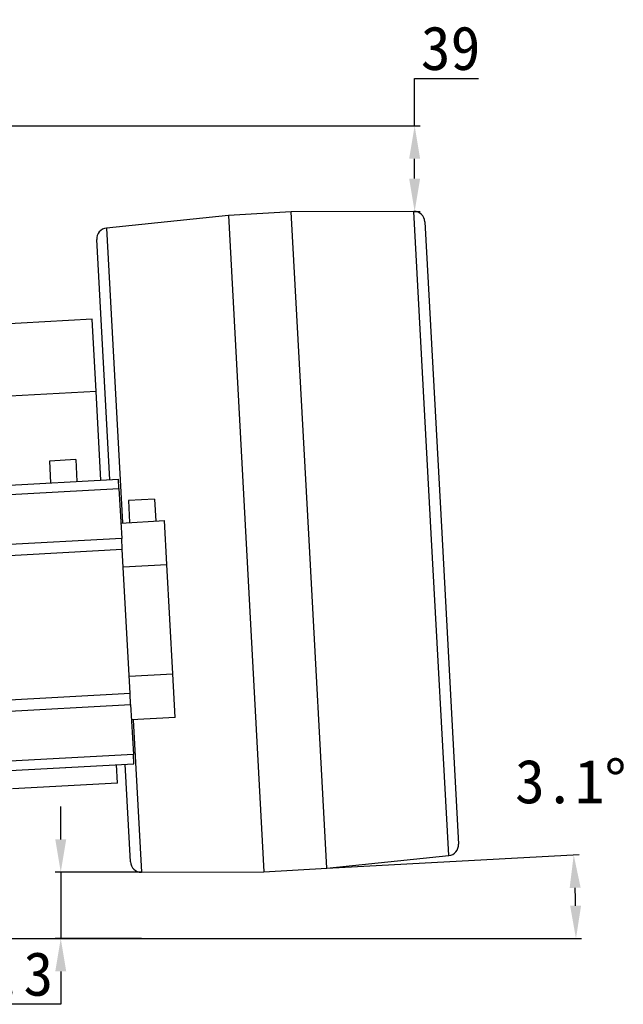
# Model space of a CAD drawing. Header units: millimetres. Extents: x 4624 to 7637, y -669 to 1387.
# Tile 50 of 84: x 6479 to 6755, y -188 to 262. Entities that reach past the tile are written whole.
import ezdxf

# ---------------------------------------------------------------- set-up
doc = ezdxf.new("R2010")
doc.units = ezdxf.units.MM
doc.styles.get("Standard").update_dxf_attribs({"font": 'SimSun.ttf'})
doc.dimstyles.new('ISO-25', dxfattribs={"dimscale": 2.5, "dimtxt": 8, "dimasz": 6, "dimexe": 1, "dimexo": 0, "dimgap": 1.5, "dimtad": 1, "dimtoh": 1, "dimdsep": 46, "dimtxsty": 'Standard', "dimcen": 2.5, "dimclrd": 3, "dimclre": 3, "dimclrt": 3, "dimadec": 0, "dimazin": 0, "dimtfac": 1, "dimtmove": 0, "dimatfit": 3, "dimfxl": 0, "dimarcsym": 0})

# ---------------------------------------------------------------- blocks, each defined once
blk = doc.blocks.new('*D88')
at = {"color": 3, "lineweight": -2, "transparency": 16777216}
for p, q in [((6619.46, -125.68), (6734.63, -119.44)), ((6697.4, -157.75), (6735.67, -157.75))]:
    blk.add_line(p, q, dxfattribs=at)
blk.add_arc((6027.29, -157.75), 705.88, 1.21756, 1.88244, dxfattribs=at)
at = {"color": 3, "lineweight": -3, "transparency": 16777216}
for points in [[(6730.29, -134.67), (6735.29, -134.46), (6732.14, -119.58)], [(6735.51, -142.73), (6730.51, -142.78), (6733.17, -157.75)]]:
    blk.add_solid(points, dxfattribs=at)
at = {"layer": 'Defpoints', "color": 0, "lineweight": -3, "transparency": 16777216}
for p in [(6619.46, -125.68), (6590.75, -127.24), (6733.05, -145.02), (5954.56, -157.75), (6697.4, -157.75)]:
    blk.add_point(p, dxfattribs=at)
at = {"color": 3, "lineweight": -3, "transparency": 16777216, "insert": (6730.8, -86.18), "char_height": 20, "attachment_point": 5}
blk.add_mtext('3.1°', dxfattribs=at)
blk = doc.blocks.new('*D89')
at = {"color": 3, "lineweight": -2, "transparency": 16777216}
for p, q in [((6498, -112.47), (6498, -97.47)), ((6534.79, -127.47), (6495.5, -127.47)), ((6498, -127.47), (6498, -157.75)), ((6534.79, -157.75), (6495.5, -157.75)), ((6498, -172.75), (6498, -187.75)), ((6498, -187.75), (6440.51, -187.75))]:
    blk.add_line(p, q, dxfattribs=at)
at = {"color": 3, "lineweight": -3, "transparency": 16777216}
for points in [[(6495.5, -112.47), (6500.5, -112.47), (6498, -127.47)], [(6495.5, -172.75), (6500.5, -172.75), (6498, -157.75)]]:
    blk.add_solid(points, dxfattribs=at)
at = {"layer": 'Defpoints', "color": 0, "lineweight": -3, "transparency": 16777216}
for p in [(6534.79, -127.47), (6498, -157.75), (6534.79, -157.75)]:
    blk.add_point(p, dxfattribs=at)
at = {"color": 3, "lineweight": -3, "transparency": 16777216, "insert": (6467.38, -174), "char_height": 20, "attachment_point": 5}
blk.add_mtext('30.3', dxfattribs=at)
blk = doc.blocks.new('*D90')
at = {"color": 3, "lineweight": -2, "transparency": 16777216}
for p, q in [((6659.53, 213.14), (6659.53, 234.74)), ((6659.53, 234.74), (6688.64, 234.74)), ((6659.49, 213.14), (6662.03, 213.14)), ((6659.53, 189.1), (6659.53, 198.14)), ((6659.49, 174.1), (6662.03, 174.1))]:
    blk.add_line(p, q, dxfattribs=at)
at = {"color": 3, "lineweight": -3, "transparency": 16777216}
for points in [[(6657.03, 198.14), (6662.03, 198.14), (6659.53, 213.14)], [(6657.03, 189.1), (6662.03, 189.1), (6659.53, 174.1)]]:
    blk.add_solid(points, dxfattribs=at)
at = {"layer": 'Defpoints', "color": 0, "lineweight": -3, "transparency": 16777216}
for p in [(6659.49, 213.14), (6659.53, 213.14), (6659.49, 174.1)]:
    blk.add_point(p, dxfattribs=at)
at = {"color": 3, "lineweight": -3, "transparency": 16777216, "insert": (6675.96, 248.49), "char_height": 20, "attachment_point": 5}
blk.add_mtext('39', dxfattribs=at)

msp = doc.modelspace()

# ---------------------------------------------------------------- linework, layer by layer
at = {"lineweight": -3}
for p, q in [((6469.554, 213.143), (6661.738, 213.143)), ((5954.559, -157.753), (6697.404, -157.753))]:
    msp.add_line(p, q, dxfattribs=at)
at = {"color": 7, "linetype": 'Continuous', "lineweight": 25}
for p, q in [((6574.527, 172.324), (6518.886, 166.513)), ((6603.236, 173.879), (6574.527, 172.324)), ((6574.527, 172.324), (6590.751, -127.237)), ((6659.18, 174.111), (6603.236, 173.879)), ((6611.348, 24.099), (6603.236, 173.879)), ((6667.14, 27.12), (6659.18, 174.111)), ((6518.886, 166.513), (6526.174, 31.946)), ((6664.193, 169.382), (6671.884, 27.377)), ((6520.349, 51.66), (6514.412, 161.27)), ((6512.377, 124.894), (6464.447, 122.298)), ((6514.161, 91.942), (6512.377, 124.894)), ((6514.161, 91.942), (6466.232, 89.347)), ((6516.355, 51.444), (6514.161, 91.942)), ((6504.83, 60.835), (6492.847, 60.186)), ((6492.847, 60.186), (6493.388, 50.2)), ((6504.83, 60.835), (6505.371, 50.849)), ((6381.552, 44.143), (6524.343, 51.877)), ((6524.572, 47.654), (6524.343, 51.877)), ((6381.781, 39.921), (6524.572, 47.654)), ((6524.572, 47.654), (6525.807, 24.845)), ((6540.86, 42.757), (6528.878, 42.108)), ((6528.878, 42.108), (6529.419, 32.122)), ((6540.86, 42.757), (6541.401, 32.771)), ((6525.424, 31.906), (6545.395, 32.987)), ((6546.477, 13.017), (6545.395, 32.987)), ((6675.101, -119.871), (6667.14, 27.12)), ((6671.884, 27.377), (6679.574, -114.627)), ((6525.807, 24.845), (6383.016, 17.111)), ((6526.074, 19.912), (6525.807, 24.845)), ((6619.46, -125.682), (6611.348, 24.099)), ((6383.283, 12.178), (6526.074, 19.912)), ((6529.642, -45.968), (6526.074, 19.912)), ((6526.506, 11.935), (6546.477, 13.017)), ((6549.181, -36.91), (6546.477, 13.017)), ((6529.21, -37.992), (6549.181, -36.91)), ((6550.262, -56.881), (6549.181, -36.91)), ((6529.642, -45.968), (6386.851, -53.701)), ((6529.909, -50.901), (6529.642, -45.968)), ((6387.118, -58.634), (6529.909, -50.901)), ((6529.909, -50.901), (6531.144, -73.711)), ((6550.262, -56.881), (6530.292, -57.962)), ((6531.041, -57.922), (6534.807, -127.469)), ((6531.144, -73.711), (6388.354, -81.444)), ((6531.373, -77.933), (6531.144, -73.711)), ((6388.582, -85.666), (6531.373, -77.933)), ((6523.841, -86.796), (6523.385, -78.366)), ((6529.794, -122.739), (6527.379, -78.149)), ((6523.841, -86.796), (6475.912, -89.392)), ((6619.46, -125.682), (6675.101, -119.871)), ((6590.751, -127.237), (6619.46, -125.682)), ((6534.807, -127.469), (6590.751, -127.237))]:
    msp.add_line(p, q, dxfattribs=at)
for centre, start, end in [((6659.2, 169.111), 3.1, 90.23759), ((6519.405, 161.54), 95.96241, 183.1), ((6674.582, -114.898), 275.96241, 3.1), ((6534.787, -122.469), 183.1, 270.23759)]:
    msp.add_arc(centre, 5, start, end, dxfattribs=at)

# ---------------------------------------------------------------- dimensions: what is measured, and where the dimension line sits
at = {"lineweight": -3}
for base, p1, p2, override, picture, middle in [((6659.525, 213.143), (6659.488, 174.103), (6659.488, 213.143), {"dimdec": 0}, '*D90', (6675.957, 234.738)), ((6498.004, -157.753), (6534.787, -127.469), (6534.787, -157.753), {"dimdec": 1}, '*D89', (6467.382, -187.753))]:
    dim = msp.add_linear_dim(base=base, p1=p1, p2=p2, angle=90, dimstyle='ISO-25', override=override, dxfattribs=at)
    dim.commit()
    dim.dimension.update_dxf_attribs({"geometry": picture, "text_midpoint": middle, "dimtype": 160})
dim = msp.add_angular_dim_2l(base=(6733.055, -145.023), line1=((5954.559, -157.753), (6697.404, -157.753)), line2=((6590.751, -127.237), (6619.46, -125.682)), dimstyle='ISO-25', override={"dimadec": 1}, dxfattribs=at)
dim.commit()
dim.dimension.update_dxf_attribs({"geometry": '*D88', "text_midpoint": (6730.797, -99.93), "dimtype": 162})

doc.saveas('drawing.dxf')
